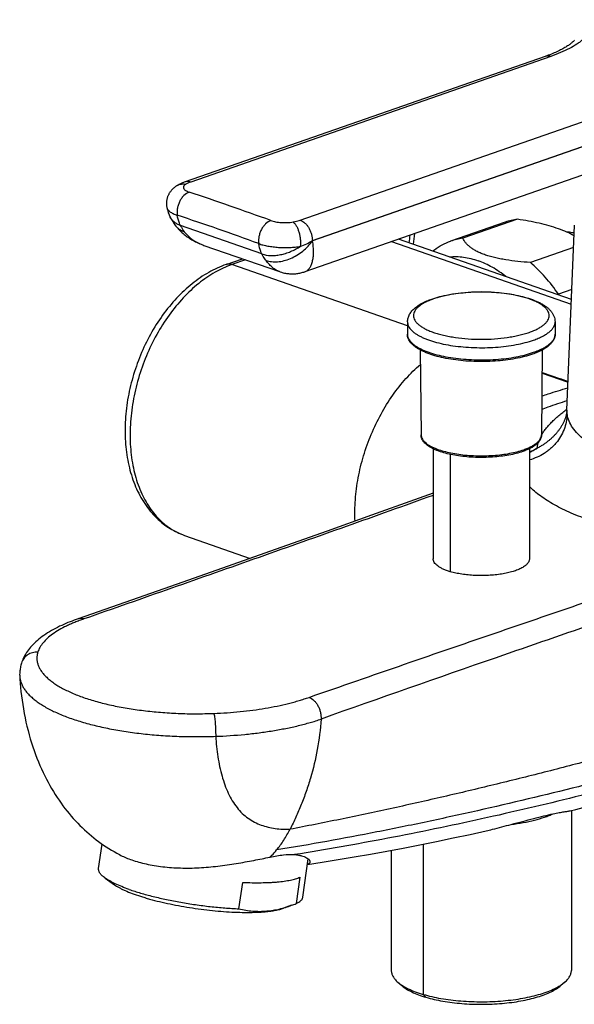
# Model space of a CAD drawing. Header units: millimetres. Extents: x 0 to 841, y 0 to 594.
# Tile 1 of 5: x 93 to 157, y 104 to 219. Entities that reach past the tile are written whole.
import ezdxf

# ---------------------------------------------------------------- set-up
doc = ezdxf.new("R2010")
doc.units = ezdxf.units.MM
doc.header["$LTSCALE"] = 46.255
doc.layers.get('0').update_dxf_attribs({"linetype": 'CONTINUOUS'})

msp = doc.modelspace()

# ---------------------------------------------------------------- linework, layer by layer
at = {"color": 7, "linetype": 'CONTINUOUS'}
for p, q in [((153.73, 214.65), (111.84, 200.04)), ((165.9, 203.58), (125.78, 189.59)), ((110.73, 199.5), (110.73, 199.5)), ((149.09, 195.36), (142.73, 193.15)), ((150.5, 195.7), (144.14, 193.48)), ((156.27, 173.48), (157.14, 195.02)), ((114.02, 192.66), (114.02, 192.66)), ((114.02, 192.66), (122.81, 189.6)), ((156.79, 186.36), (136.65, 193.38)), ((157.04, 192.41), (152.01, 190.66)), ((116.61, 190.44), (118.51, 191.1)), ((156.84, 187.52), (155.28, 186.98)), ((137.72, 183.75), (137.7, 182.34)), ((154.88, 183.75), (154.9, 182.34)), ((139.2, 180.48), (139.3, 170.6)), ((153.39, 180.48), (153.3, 170.6)), ((140.7, 168.99), (140.7, 156.17)), ((151.9, 168.99), (151.9, 156.17)), ((111.76, 158.91), (119.42, 156.23)), ((99.39, 149.2), (99.16, 149.12)), ((92.59, 142.51), (92.59, 142.51)), ((156.78, 126.89), (156.78, 108.28)), ((101.77, 120.12), (102.17, 122.98)), ((135.82, 122.26), (135.82, 108.28)), ((125.54, 116.8), (126.16, 121.26)), ((102.53, 119.01), (103.6, 118.25)), ((118.1, 115.44), (118.53, 118.52)), ((125.19, 119.12), (124.76, 116.05)), ((124.23, 115.85), (123.27, 115.51)), ((136.57, 106.92), (137.04, 106.52)), ((156.03, 106.92), (155.56, 106.52))]:
    msp.add_line(p, q, dxfattribs=at)
at = {"color": 9, "linetype": 'CONTINUOUS'}
for p, q in [((154.38, 214.64), (112.48, 200.03)), ((125.24, 195.59), (167.14, 210.19)), ((126.64, 193.23), (168.53, 207.83)), ((168.53, 207.78), (126.67, 193.18)), ((120.77, 191.66), (111.29, 194.97)), ((135.83, 193.1), (156.77, 185.8)), ((118.86, 190.98), (117.27, 190.42)), ((137.71, 183.3), (117.27, 190.42)), ((153.37, 177.88), (156.41, 176.83)), ((153.37, 177.79), (156.4, 176.72)), ((155.05, 177.2), (156.4, 176.72)), ((155.48, 177.15), (156.41, 176.83)), ((142.69, 168.33), (142.69, 154.68)), ((139.54, 122.97), (139.54, 105.49)), ((139.54, 105.49), (139.86, 105.15))]:
    msp.add_line(p, q, dxfattribs=at)
at = {"color": 7, "linetype": 'CONTINUOUS'}
for points in [[(157.15, 216.54), (157.11, 216.49), (157.06, 216.44), (157.01, 216.39), (156.95, 216.34), (156.89, 216.29), (156.83, 216.23), (156.76, 216.17), (156.68, 216.11), (156.6, 216.05), (156.52, 215.99), (156.43, 215.93), (156.33, 215.86), (156.23, 215.8), (156.13, 215.73), (156.02, 215.67), (155.9, 215.6), (155.78, 215.53), (155.65, 215.46), (155.52, 215.4), (155.38, 215.33), (155.24, 215.26), (155.09, 215.19), (154.94, 215.12), (154.78, 215.05), (154.62, 214.98), (154.45, 214.91), (154.27, 214.85), (154.09, 214.78), (153.91, 214.71), (153.73, 214.65)], [(110.73, 199.5), (110.68, 199.46), (110.61, 199.41), (110.54, 199.35), (110.48, 199.3), (110.42, 199.25), (110.37, 199.19), (110.31, 199.14), (110.26, 199.08), (110.21, 199.02), (110.16, 198.96), (110.12, 198.9), (110.07, 198.84), (110.03, 198.78), (109.99, 198.72), (109.95, 198.66), (109.92, 198.59), (109.89, 198.53), (109.86, 198.46), (109.83, 198.39), (109.8, 198.33), (109.78, 198.26), (109.75, 198.19), (109.73, 198.12), (109.72, 198.05), (109.7, 197.98), (109.69, 197.91), (109.68, 197.84), (109.67, 197.77), (109.66, 197.7), (109.66, 197.63), (109.65, 197.55), (109.65, 197.48), (109.66, 197.41), (109.66, 197.34), (109.67, 197.27), (109.68, 197.2), (109.69, 197.13), (109.7, 197.08)], [(111.84, 200.04), (111.74, 200.01), (111.64, 199.97), (111.54, 199.93), (111.45, 199.89), (111.36, 199.85), (111.28, 199.81), (111.2, 199.78), (111.12, 199.74), (111.05, 199.7), (110.98, 199.66), (110.91, 199.61), (110.84, 199.57), (110.78, 199.53), (110.73, 199.5)], [(110.73, 194.94), (110.8, 194.85), (110.89, 194.74), (110.98, 194.64), (111.07, 194.53), (111.17, 194.43), (111.27, 194.33), (111.37, 194.23), (111.48, 194.13), (111.59, 194.03), (111.71, 193.93), (111.83, 193.84), (111.95, 193.74), (112.08, 193.65), (112.21, 193.56), (112.34, 193.47), (112.48, 193.39), (112.62, 193.3), (112.76, 193.22), (112.91, 193.14), (113.06, 193.06), (113.22, 192.99), (113.38, 192.92), (113.54, 192.85), (113.71, 192.78), (113.88, 192.71), (114.02, 192.66)], [(122.81, 189.6), (122.91, 189.57), (123.03, 189.53), (123.14, 189.5), (123.26, 189.47), (123.38, 189.44), (123.5, 189.42), (123.62, 189.4), (123.74, 189.38), (123.87, 189.37), (123.99, 189.36), (124.11, 189.35), (124.23, 189.34), (124.35, 189.34), (124.47, 189.35), (124.59, 189.35), (124.72, 189.36), (124.84, 189.37), (124.96, 189.39), (125.07, 189.41), (125.19, 189.43), (125.31, 189.46), (125.43, 189.48), (125.54, 189.52), (125.66, 189.55), (125.78, 189.59)], [(156.27, 173.48), (156.27, 173.45), (156.26, 173.4), (156.26, 173.36), (156.26, 173.32), (156.25, 173.28), (156.25, 173.23), (156.24, 173.19), (156.23, 173.15), (156.22, 173.1), (156.22, 173.06), (156.21, 173.01), (156.19, 172.96), (156.18, 172.91), (156.17, 172.85), (156.15, 172.79), (156.13, 172.74), (156.12, 172.68), (156.1, 172.62), (156.08, 172.56), (156.05, 172.5), (156.03, 172.44), (156.01, 172.38), (155.98, 172.31), (155.96, 172.25), (155.93, 172.19), (155.9, 172.12), (155.86, 172.04), (155.82, 171.97), (155.78, 171.89), (155.74, 171.81), (155.7, 171.73), (155.65, 171.65), (155.6, 171.57), (155.55, 171.49), (155.5, 171.42), (155.46, 171.35), (155.41, 171.28), (155.36, 171.21), (155.32, 171.15), (155.27, 171.09), (155.22, 171.02), (155.17, 170.96), (155.12, 170.9), (155.07, 170.84), (155.02, 170.78), (154.97, 170.72), (154.92, 170.66), (154.86, 170.6), (154.81, 170.55), (154.76, 170.5), (154.71, 170.45), (154.66, 170.4), (154.61, 170.35), (154.56, 170.3), (154.51, 170.25), (154.46, 170.2), (154.41, 170.16), (154.36, 170.11), (154.3, 170.06), (154.24, 170.01), (154.18, 169.96), (154.12, 169.91), (154.05, 169.85), (153.98, 169.8), (153.91, 169.74), (153.84, 169.69), (153.76, 169.64), (153.69, 169.58), (153.61, 169.53), (153.53, 169.47), (153.44, 169.42), (153.36, 169.36), (153.27, 169.31), (153.18, 169.25), (153.08, 169.2), (152.99, 169.14), (152.88, 169.09), (152.79, 169.04)], [(152.79, 169.04), (152.48, 168.88), (151.91, 168.6), (151.9, 168.59)], [(140.7, 163.81), (138.53, 163.03), (133.54, 161.25), (128.35, 159.4), (122.97, 157.49), (117.37, 155.51), (111.58, 153.47), (105.58, 151.36), (99.39, 149.2)], [(99.16, 149.12), (98.93, 149.03), (98.69, 148.94), (98.45, 148.85), (98.2, 148.75), (97.96, 148.65), (97.71, 148.54), (97.47, 148.43), (97.23, 148.32), (96.99, 148.2), (96.75, 148.08), (96.51, 147.95), (96.28, 147.82), (96.05, 147.69), (95.83, 147.55), (95.62, 147.41), (95.41, 147.27), (95.2, 147.13), (95.01, 146.98), (94.82, 146.83), (94.64, 146.68), (94.47, 146.53), (94.3, 146.37), (94.15, 146.22), (94, 146.06), (93.86, 145.91), (93.73, 145.75), (93.61, 145.6), (93.49, 145.44), (93.38, 145.28), (93.28, 145.13), (93.19, 144.97), (93.11, 144.81), (93.03, 144.66), (92.96, 144.5), (92.9, 144.35), (92.84, 144.2), (92.79, 144.05)], [(92.79, 144.05), (92.75, 143.93), (92.72, 143.8), (92.68, 143.66), (92.66, 143.53), (92.63, 143.39), (92.62, 143.26), (92.6, 143.13), (92.59, 142.99), (92.59, 142.86), (92.58, 142.73), (92.59, 142.59), (92.59, 142.51)], [(92.59, 142.51), (92.61, 142.17), (92.64, 141.69), (92.68, 141.21), (92.73, 140.72), (92.79, 140.22), (92.86, 139.71), (92.93, 139.21), (93.01, 138.7), (93.11, 138.19), (93.21, 137.69), (93.31, 137.18), (93.43, 136.69), (93.55, 136.19), (93.68, 135.71), (93.82, 135.23), (93.96, 134.77), (94.11, 134.31), (94.27, 133.85), (94.43, 133.41), (94.59, 132.97), (94.76, 132.55), (94.94, 132.13), (95.12, 131.72), (95.31, 131.32), (95.49, 130.93), (95.69, 130.54), (95.89, 130.17), (96.09, 129.8), (96.3, 129.44), (96.51, 129.09), (96.72, 128.74), (96.94, 128.4), (97.16, 128.07), (97.39, 127.75), (97.62, 127.43), (97.85, 127.12), (98.09, 126.81), (98.33, 126.52), (98.58, 126.23), (98.82, 125.95), (99.08, 125.67), (99.33, 125.4), (99.59, 125.14), (99.85, 124.89), (100.11, 124.64), (100.38, 124.39), (100.65, 124.16), (100.93, 123.92), (101.2, 123.7), (101.49, 123.48), (101.77, 123.27), (102.06, 123.06), (102.35, 122.85), (102.65, 122.66), (102.95, 122.47), (103.25, 122.28), (103.56, 122.1), (103.88, 121.92), (104.2, 121.75), (104.37, 121.66)], [(156.63, 126.86), (157.29, 127.02), (159.45, 127.58), (161.64, 128.16), (163.85, 128.76)], [(126.07, 120.61), (127.78, 120.88), (129.64, 121.17), (131.51, 121.49), (133.39, 121.81), (135.29, 122.16), (137.2, 122.52), (139.13, 122.89), (141.07, 123.28), (143.02, 123.69), (144.99, 124.11), (146.86, 124.52)]]:
    msp.add_lwpolyline(points, dxfattribs=at)
at = {"color": 9, "linetype": 'CONTINUOUS'}
for centre, radius, start, end in [((-66.64, -329.77), 558.1, 70.2665, 71.2993), ((17.63, -86.71), 297.86, 69.8177, 71.748), ((167.86, 189.06), 29.74, 170.3588, 172.7917), ((128.63, 194.68), 2.47, 216.0558, 217.2498), ((138.75, 182.33), 1.04, 179.4666, 180.8034), ((140.15, 170.61), 0.852, 180.5339, 182.7077), ((157.52, 168.16), 4.86, 149.9855, 150.2319), ((1455.29, -3618.38), 3983.65, 108.78848, 109.15709), ((1343.68, -3298.71), 3645.06, 109.14882, 109.48804), ((116.09, 127.13), 7.98, 314.6263, 314.9426)]:
    msp.add_arc(centre, radius, start, end, dxfattribs=at)
at = {"color": 7, "linetype": 'CONTINUOUS'}
for centre, radius, start, end in [((113.91, 197.92), 4.3, 191.347, 207.6884), ((116.31, 199.17), 7, 207.661, 217.173), ((151.43, 188.66), 7.1, 97.4986, 109.1914), ((169.67, 189.32), 32, 171.8689, 173.4827), ((145.06, 186.44), 7.1, 97.4986, 109.1914), ((168.78, 164.37), 39.4, 135.16, 135.5063), ((172.01, 184.82), 16.87, 172.6436, 172.9288), ((118.72, 131.33), 16.43, 289.5813, 291.5698)]:
    msp.add_arc(centre, radius, start, end, dxfattribs=at)
at = {"color": 9, "linetype": 'CONTINUOUS'}
for points, knots in [([(159.34, 218.92), (159.35, 218.82), (159.35, 218.63), (159.31, 218.33), (159.22, 218.04), (159.09, 217.75), (158.92, 217.46), (158.7, 217.17), (158.44, 216.89), (158.14, 216.61), (157.8, 216.34), (157.28, 215.97), (156.53, 215.54), (155.5, 215.06), (154.77, 214.78), (154.38, 214.64)], [0, 0, 0, 0, 0.041741, 0.083976, 0.127501, 0.173031, 0.221172, 0.272417, 0.327144, 0.385635, 0.448085, 0.514617, 0.660093, 0.82209, 1, 1, 1, 1]), ([(154.38, 214.64), (154.32, 214.66), (154.21, 214.69), (154.05, 214.7), (153.89, 214.69), (153.78, 214.66), (153.73, 214.65)], [0, 0, 0, 0, 0.263205, 0.515484, 0.759832, 1, 1, 1, 1]), ([(111.87, 199.74), (111.77, 199.76), (111.56, 199.77), (111.26, 199.74), (110.98, 199.65), (110.81, 199.55), (110.73, 199.5)], [0, 0, 0, 0, 0.258519, 0.510118, 0.756474, 1, 1, 1, 1]), ([(111.87, 199.74), (111.82, 199.71), (111.76, 199.66), (111.69, 199.58), (111.66, 199.52), (111.64, 199.46), (111.64, 199.39), (111.65, 199.33), (111.67, 199.27), (111.71, 199.21), (111.77, 199.13), (111.9, 199.04), (112.08, 198.94), (112.22, 198.88), (112.3, 198.86)], [0, 0, 0, 0, 0.128451, 0.183808, 0.234281, 0.281229, 0.326402, 0.371801, 0.419384, 0.47082, 0.52735, 0.658481, 0.81613, 1, 1, 1, 1]), ([(112.48, 200.03), (112.42, 200.05), (112.31, 200.08), (112.15, 200.1), (111.99, 200.09), (111.89, 200.06), (111.84, 200.04)], [0, 0, 0, 0, 0.263206, 0.515484, 0.759832, 1, 1, 1, 1]), ([(112.48, 200.03), (112.36, 199.99), (112.2, 199.93), (112, 199.83), (111.91, 199.77), (111.87, 199.74)], [0, 0, 0, 0, 0.540891, 0.781591, 1, 1, 1, 1]), ([(112.3, 198.86), (112.08, 198.78), (111.82, 198.6), (111.56, 198.33), (111.39, 198.11), (111.21, 197.81), (111.04, 197.41), (110.93, 196.99), (110.89, 196.57), (110.9, 196.29), (110.92, 196.16)], [0, 0, 0, 0, 0.220137, 0.281425, 0.344687, 0.475706, 0.61021, 0.744694, 0.875654, 1, 1, 1, 1]), ([(109.7, 197.08), (109.71, 197.03), (109.74, 196.94), (109.82, 196.81), (109.93, 196.69), (110.07, 196.57), (110.24, 196.46), (110.52, 196.31), (110.76, 196.22), (110.92, 196.16)], [0, 0, 0, 0, 0.085074, 0.177872, 0.281415, 0.397605, 0.527454, 0.671318, 1, 1, 1, 1]), ([(111.29, 194.97), (111.25, 195.05), (111.07, 195.43), (110.97, 195.84), (110.92, 196.16)], [0, 0, 0, 0, 0.237123, 1, 1, 1, 1]), ([(111.29, 194.97), (111.16, 195.01), (110.91, 195.12), (110.58, 195.34), (110.3, 195.61), (110.16, 195.81), (110.11, 195.92)], [0, 0, 0, 0, 0.268418, 0.521787, 0.763914, 1, 1, 1, 1]), ([(111.77, 194.21), (111.67, 194.24), (111.46, 194.33), (111.18, 194.5), (110.93, 194.7), (110.79, 194.86), (110.73, 194.94)], [0, 0, 0, 0, 0.259859, 0.511495, 0.757274, 1, 1, 1, 1]), ([(111.29, 194.97), (111.33, 194.9), (111.47, 194.63), (111.64, 194.38), (111.77, 194.21)], [0, 0, 0, 0, 0.255613, 1, 1, 1, 1]), ([(121.8, 195.55), (121.58, 195.47), (121.32, 195.29), (121.06, 195.02), (120.89, 194.8), (120.7, 194.5), (120.53, 194.1), (120.42, 193.68), (120.37, 193.26), (120.38, 192.99), (120.4, 192.86)], [0, 0, 0, 0, 0.220337, 0.281768, 0.34518, 0.476474, 0.611134, 0.745576, 0.876239, 1, 1, 1, 1]), ([(121.8, 195.55), (121.89, 195.52), (122.08, 195.46), (122.37, 195.39), (122.69, 195.34), (123.15, 195.3), (123.61, 195.3), (124.07, 195.33), (124.29, 195.36), (124.4, 195.38)], [0, 0, 0, 0, 0.106306, 0.222854, 0.347483, 0.477711, 0.744058, 0.874704, 1, 1, 1, 1]), ([(124.4, 195.38), (124.47, 195.39), (124.76, 195.44), (125.04, 195.52), (125.24, 195.59)], [0, 0, 0, 0, 0.268311, 1, 1, 1, 1]), ([(124.4, 195.38), (124.43, 195.35), (124.5, 195.29), (124.59, 195.19), (124.68, 195.07), (124.81, 194.87), (124.94, 194.59), (125.08, 194.21), (125.18, 193.79), (125.24, 193.37), (125.27, 192.95), (125.26, 192.67), (125.24, 192.54)], [0, 0, 0, 0, 0.041246, 0.087034, 0.137381, 0.192111, 0.31325, 0.446734, 0.587661, 0.730552, 0.869782, 1, 1, 1, 1]), ([(125.24, 195.59), (125.44, 195.52), (125.72, 195.33), (126.03, 194.99), (126.24, 194.69), (126.41, 194.34), (126.54, 193.98), (126.62, 193.6), (126.64, 193.35), (126.64, 193.23)], [0, 0, 0, 0, 0.218712, 0.341125, 0.470042, 0.603144, 0.737714, 0.870907, 1, 1, 1, 1]), ([(111.77, 194.21), (112.04, 193.85), (112.73, 193.22), (113.57, 192.82), (114.02, 192.66)], [0, 0, 0, 0, 0.48453, 1, 1, 1, 1]), ([(120.77, 191.66), (120.72, 191.75), (120.55, 192.13), (120.44, 192.54), (120.4, 192.86)], [0, 0, 0, 0, 0.237123, 1, 1, 1, 1]), ([(120.4, 192.86), (120.56, 192.8), (120.91, 192.69), (121.46, 192.57), (122.07, 192.48), (122.7, 192.42), (123.34, 192.39), (123.99, 192.41), (124.63, 192.45), (125.04, 192.51), (125.24, 192.54)], [0, 0, 0, 0, 0.106303, 0.222877, 0.347535, 0.47778, 0.610924, 0.744182, 0.874771, 1, 1, 1, 1]), ([(120.77, 191.66), (121.09, 191.55), (121.62, 191.46), (122.35, 191.48), (122.94, 191.57), (123.53, 191.72), (124.32, 192), (124.89, 192.31), (125.24, 192.54)], [0, 0, 0, 0, 0.217745, 0.337578, 0.463546, 0.594403, 0.728628, 1, 1, 1, 1]), ([(121.25, 190.9), (121.45, 190.83), (121.9, 190.74), (122.61, 190.73), (123.36, 190.86), (124.11, 191.12), (124.85, 191.49), (125.54, 191.97), (126.15, 192.53), (126.51, 192.96), (126.67, 193.18)], [0, 0, 0, 0, 0.104853, 0.217902, 0.338983, 0.466847, 0.599471, 0.734346, 0.868748, 1, 1, 1, 1]), ([(125.24, 192.54), (125.5, 192.63), (125.98, 192.82), (126.43, 193.08), (126.64, 193.23)], [0, 0, 0, 0, 0.515915, 1, 1, 1, 1]), ([(125.78, 189.59), (125.83, 189.61), (125.93, 189.65), (126.07, 189.74), (126.19, 189.86), (126.31, 189.99), (126.41, 190.16), (126.5, 190.34), (126.58, 190.54), (126.65, 190.77), (126.7, 191.01), (126.74, 191.27), (126.77, 191.56), (126.78, 191.85), (126.77, 192.17), (126.75, 192.61), (126.7, 192.95), (126.67, 193.18)], [0, 0, 0, 0, 0.040828, 0.082045, 0.124725, 0.169682, 0.2176, 0.268959, 0.324081, 0.383228, 0.44647, 0.513879, 0.585369, 0.660944, 0.740425, 0.82355, 1, 1, 1, 1]), ([(121.25, 190.9), (121.2, 190.96), (121.03, 191.2), (120.87, 191.46), (120.77, 191.66)], [0, 0, 0, 0, 0.244723, 1, 1, 1, 1]), ([(117.27, 190.42), (116.59, 190.19), (115.59, 189.72), (114.33, 188.92), (113.06, 187.97), (111.54, 186.55), (109.91, 184.54), (108.47, 182.27), (107.28, 179.8), (106.35, 177.18), (105.73, 174.51), (105.41, 171.83), (105.42, 169.24), (105.75, 166.79), (106.29, 164.89), (106.89, 163.51), (107.4, 162.58), (107.98, 161.72), (108.62, 160.96), (109.33, 160.29), (110.09, 159.71), (110.9, 159.25), (111.47, 159.01), (111.76, 158.91)], [0, 0, 0, 0, 0.055882, 0.085349, 0.11582, 0.179598, 0.246771, 0.316573, 0.388046, 0.46012, 0.531687, 0.60167, 0.669099, 0.733188, 0.793418, 0.822048, 0.849691, 0.8764, 0.902258, 0.927385, 0.95193, 0.976069, 1, 1, 1, 1]), ([(117.27, 190.42), (117.22, 190.44), (117.11, 190.47), (116.94, 190.49), (116.77, 190.48), (116.66, 190.45), (116.61, 190.44)], [0, 0, 0, 0, 0.263738, 0.516127, 0.760248, 1, 1, 1, 1]), ([(122.81, 189.6), (122.68, 189.65), (122.4, 189.78), (122.01, 190.06), (121.62, 190.44), (121.37, 190.74), (121.25, 190.9)], [0, 0, 0, 0, 0.209093, 0.44193, 0.704116, 1, 1, 1, 1]), ([(151.88, 182.53), (152.05, 182.59), (152.39, 182.72), (152.85, 182.94), (153.25, 183.17), (153.58, 183.41), (153.85, 183.66), (154.04, 183.93), (154.16, 184.2), (154.2, 184.48), (154.16, 184.76), (154.04, 185.03), (153.85, 185.29), (153.58, 185.55), (153.25, 185.79), (152.85, 186.02), (152.39, 186.23), (151.87, 186.43), (151.29, 186.61), (150.67, 186.77), (150.01, 186.91), (149.06, 187.07), (147.82, 187.19), (146.3, 187.25), (144.78, 187.19), (143.54, 187.07), (142.59, 186.91), (141.93, 186.77), (141.31, 186.61), (140.91, 186.49), (140.72, 186.42)], [0, 0, 0, 0, 0.031483, 0.060283, 0.086306, 0.109546, 0.130125, 0.148344, 0.16474, 0.180124, 0.195509, 0.211905, 0.230124, 0.250703, 0.273943, 0.299965, 0.328766, 0.360249, 0.394249, 0.43055, 0.468891, 0.508979, 0.593088, 0.680124, 0.767161, 0.85127, 0.891358, 0.929699, 0.966, 1, 1, 1, 1]), ([(140.72, 186.42), (140.55, 186.36), (140.21, 186.23), (139.75, 186.02), (139.35, 185.79), (139.02, 185.55), (138.75, 185.29), (138.56, 185.03), (138.44, 184.76), (138.4, 184.48), (138.44, 184.2), (138.56, 183.93), (138.75, 183.66), (139.02, 183.41), (139.35, 183.17), (139.75, 182.94), (140.21, 182.72), (140.73, 182.52), (141.31, 182.34), (141.93, 182.18), (142.59, 182.05), (143.54, 181.89), (144.78, 181.76), (146.3, 181.71), (147.82, 181.76), (149.06, 181.89), (150.01, 182.05), (150.67, 182.18), (151.29, 182.34), (151.69, 182.47), (151.88, 182.53)], [0, 0, 0, 0, 0.031483, 0.060283, 0.086306, 0.109546, 0.130125, 0.148344, 0.16474, 0.180124, 0.195509, 0.211905, 0.230124, 0.250703, 0.273943, 0.299965, 0.328766, 0.360249, 0.394249, 0.43055, 0.468891, 0.508979, 0.593088, 0.680124, 0.767161, 0.85127, 0.891358, 0.929699, 0.966, 1, 1, 1, 1]), ([(137.72, 183.75), (137.71, 183.68), (137.73, 183.53), (137.8, 183.3), (137.92, 183.08), (138.08, 182.87), (138.29, 182.66), (138.53, 182.46), (138.83, 182.26), (139.16, 182.08), (139.53, 181.9), (140.09, 181.67), (140.87, 181.41), (141.9, 181.16), (143.02, 180.96), (144.21, 180.83), (145.45, 180.75), (146.71, 180.74), (147.96, 180.79), (149.17, 180.91), (150.32, 181.09), (151.38, 181.32), (152.05, 181.52), (152.37, 181.63)], [0, 0, 0, 0, 0.014021, 0.028553, 0.044068, 0.060938, 0.079425, 0.099701, 0.121861, 0.145941, 0.171934, 0.199795, 0.260795, 0.328125, 0.400681, 0.477176, 0.556193, 0.636237, 0.715783, 0.793321, 0.867402, 0.936687, 1, 1, 1, 1]), ([(152.37, 181.63), (152.56, 181.69), (152.92, 181.83), (153.43, 182.07), (153.86, 182.32), (154.23, 182.58), (154.52, 182.86), (154.73, 183.15), (154.84, 183.4), (154.88, 183.6), (154.88, 183.7), (154.88, 183.75)], [0, 0, 0, 0, 0.174952, 0.334932, 0.479404, 0.608351, 0.72247, 0.823461, 0.914375, 0.957531, 1, 1, 1, 1]), ([(137.7, 182.31), (137.7, 182.24), (137.72, 182.09), (137.8, 181.86), (137.92, 181.65), (138.08, 181.43), (138.29, 181.23), (138.55, 181.02), (138.84, 180.83), (139.18, 180.64), (139.55, 180.47), (140.11, 180.24), (140.89, 179.98), (141.92, 179.73), (143.05, 179.54), (144.24, 179.41), (145.48, 179.33), (146.73, 179.32), (147.98, 179.38), (149.19, 179.49), (150.33, 179.67), (151.4, 179.9), (152.06, 180.1), (152.38, 180.21)], [0, 0, 0, 0, 0.014024, 0.028611, 0.044219, 0.061205, 0.07982, 0.100226, 0.122511, 0.146707, 0.172803, 0.200753, 0.261882, 0.329273, 0.401825, 0.478257, 0.557163, 0.637059, 0.716433, 0.79379, 0.867694, 0.936819, 1, 1, 1, 1]), ([(152.38, 180.21), (152.57, 180.27), (152.93, 180.41), (153.44, 180.65), (153.88, 180.9), (154.24, 181.17), (154.53, 181.44), (154.74, 181.73), (154.85, 181.99), (154.89, 182.19), (154.9, 182.29), (154.9, 182.34)], [0, 0, 0, 0, 0.174952, 0.334932, 0.479404, 0.608351, 0.72247, 0.823461, 0.914375, 0.957531, 1, 1, 1, 1]), ([(131.61, 160.56), (131.57, 161.39), (131.6, 163.09), (131.94, 165.64), (132.56, 168.19), (133.45, 170.67), (134.58, 173.03), (135.93, 175.21), (137.47, 177.16), (138.62, 178.29), (139.22, 178.8)], [0, 0, 0, 0, 0.122314, 0.248791, 0.377818, 0.507626, 0.636405, 0.762402, 0.884033, 1, 1, 1, 1]), ([(153.34, 175.11), (153.59, 175.2), (154.59, 175.55), (155.61, 175.86), (156.37, 176.06)], [0, 0, 0, 0, 0.250812, 1, 1, 1, 1]), ([(153.33, 173.58), (153.58, 173.67), (154.56, 174.04), (155.56, 174.37), (156.31, 174.6)], [0, 0, 0, 0, 0.250599, 1, 1, 1, 1]), ([(153.31, 170.59), (153.38, 170.71), (153.53, 170.96), (153.8, 171.32), (154.12, 171.7), (154.48, 172.08), (154.88, 172.47), (155.32, 172.85), (155.78, 173.23), (156.11, 173.48), (156.27, 173.6)], [0, 0, 0, 0, 0.097158, 0.204174, 0.320294, 0.444562, 0.575856, 0.712916, 0.854466, 1, 1, 1, 1]), ([(156.3, 172.97), (156.29, 173.01), (156.28, 173.1), (156.27, 173.27), (156.27, 173.39), (156.27, 173.48)], [0, 0, 0, 0, 0.253656, 0.496484, 1, 1, 1, 1]), ([(156.3, 172.97), (156.29, 172.67), (156.21, 172.08), (155.95, 171.22), (155.55, 170.4), (155.11, 169.78), (154.7, 169.32), (154.37, 169), (154, 168.71), (153.49, 168.35), (152.8, 167.98), (152.2, 167.77), (151.9, 167.68)], [0, 0, 0, 0, 0.121156, 0.243175, 0.366297, 0.490666, 0.55339, 0.616441, 0.679805, 0.743455, 0.871382, 1, 1, 1, 1]), ([(163.27, 167.5), (162.77, 167.67), (161.82, 168.03), (160.5, 168.64), (159.33, 169.28), (158.34, 169.96), (157.54, 170.68), (156.92, 171.41), (156.49, 172.17), (156.34, 172.71), (156.3, 172.97)], [0, 0, 0, 0, 0.171443, 0.329296, 0.473068, 0.602655, 0.718483, 0.821702, 0.914433, 1, 1, 1, 1]), ([(139.3, 170.56), (139.3, 170.5), (139.32, 170.38), (139.39, 170.2), (139.49, 170.03), (139.63, 169.85), (139.8, 169.69), (140.01, 169.52), (140.26, 169.37), (140.53, 169.22), (140.84, 169.07), (141.3, 168.89), (141.94, 168.69), (142.77, 168.49), (143.69, 168.33), (144.66, 168.22), (145.66, 168.17), (146.68, 168.16), (147.69, 168.2), (148.67, 168.3), (149.59, 168.44), (150.45, 168.63), (151, 168.79), (151.25, 168.88)], [0, 0, 0, 0, 0.01404, 0.028713, 0.044458, 0.061613, 0.080412, 0.101003, 0.123466, 0.147826, 0.174067, 0.202142, 0.26345, 0.330923, 0.403466, 0.479806, 0.558551, 0.638234, 0.717363, 0.794461, 0.868112, 0.937007, 1, 1, 1, 1]), ([(151.25, 168.88), (151.41, 168.93), (151.7, 169.05), (152.11, 169.24), (152.46, 169.44), (152.76, 169.65), (152.99, 169.88), (153.17, 170.11), (153.28, 170.35), (153.3, 170.52), (153.3, 170.6)], [0, 0, 0, 0, 0.174578, 0.334349, 0.478783, 0.60785, 0.72221, 0.82349, 0.914613, 1, 1, 1, 1]), ([(152.89, 169.09), (152.89, 169.09), (152.88, 169.09), (152.88, 169.1), (152.87, 169.1), (152.86, 169.11), (152.86, 169.11), (152.85, 169.12), (152.85, 169.13), (152.84, 169.15), (152.84, 169.17), (152.84, 169.2), (152.83, 169.23), (152.84, 169.27), (152.84, 169.32), (152.85, 169.36), (152.85, 169.39), (152.86, 169.42), (152.87, 169.47), (152.88, 169.53), (152.89, 169.58), (152.9, 169.62), (152.91, 169.67), (152.92, 169.7), (152.93, 169.72)], [0, 0, 0, 0, 0.013439, 0.02707, 0.0398, 0.052161, 0.065651, 0.080231, 0.096068, 0.113491, 0.152912, 0.199486, 0.251561, 0.31118, 0.377988, 0.449861, 0.487734, 0.527434, 0.61185, 0.700365, 0.792863, 0.841517, 0.892627, 1, 1, 1, 1]), ([(151.9, 168.55), (152.04, 168.64), (152.34, 168.8), (152.64, 168.96), (152.79, 169.04)], [0, 0, 0, 0, 0.499888, 1, 1, 1, 1]), ([(159.03, 160.61), (158.64, 160.75), (157.88, 161.03), (156.79, 161.48), (155.77, 161.95), (154.83, 162.44), (153.97, 162.95), (153.19, 163.47), (152.5, 164.01), (152.09, 164.4), (151.9, 164.59)], [0, 0, 0, 0, 0.150902, 0.294664, 0.431062, 0.559936, 0.681202, 0.794868, 0.90105, 1, 1, 1, 1]), ([(140.7, 163.56), (137.33, 162.35), (130.58, 159.94), (120.43, 156.34), (110.25, 152.75), (103.45, 150.37), (100.05, 149.18)], [0, 0, 0, 0, 0.24904, 0.498729, 0.749059, 1, 1, 1, 1]), ([(126.25, 140.05), (129.95, 141.34), (137.35, 143.91), (148.49, 147.74), (159.66, 151.57), (167.12, 154.1), (170.86, 155.37)], [0, 0, 0, 0, 0.249002, 0.498656, 0.748989, 1, 1, 1, 1]), ([(100.05, 149.18), (99.87, 149.12), (99.51, 148.99), (98.99, 148.79), (98.49, 148.58), (97.88, 148.29), (97.18, 147.92), (96.43, 147.44), (95.81, 146.94), (95.3, 146.42), (94.93, 145.89), (94.76, 145.51), (94.7, 145.32)], [0, 0, 0, 0, 0.085043, 0.1676, 0.246948, 0.323064, 0.465679, 0.595494, 0.712735, 0.818166, 0.913207, 1, 1, 1, 1]), ([(100.05, 149.18), (99.99, 149.2), (99.88, 149.23), (99.71, 149.25), (99.55, 149.24), (99.44, 149.21), (99.39, 149.2)], [0, 0, 0, 0, 0.263603, 0.515961, 0.760136, 1, 1, 1, 1]), ([(94.7, 145.32), (94.59, 145.33), (94.38, 145.32), (94.07, 145.26), (93.77, 145.15), (93.5, 145), (93.26, 144.81), (93.06, 144.59), (92.9, 144.33), (92.82, 144.15), (92.79, 144.05)], [0, 0, 0, 0, 0.129243, 0.257398, 0.384234, 0.509648, 0.633684, 0.756529, 0.878497, 1, 1, 1, 1]), ([(94.7, 145.32), (94.66, 145.2), (94.6, 144.96), (94.57, 144.6), (94.61, 144.23), (94.7, 143.87), (94.85, 143.51), (95.05, 143.15), (95.32, 142.8), (95.64, 142.46), (96.01, 142.12), (96.44, 141.79), (96.91, 141.47), (97.44, 141.16), (98.02, 140.86), (98.88, 140.46), (100.06, 140.01), (101.6, 139.53), (103.29, 139.12), (105.1, 138.77), (107.01, 138.5), (108.99, 138.3), (111.03, 138.17), (113.09, 138.13), (114.48, 138.16), (115.17, 138.19)], [0, 0, 0, 0, 0.015723, 0.031113, 0.046516, 0.062273, 0.078701, 0.096071, 0.114605, 0.134469, 0.155781, 0.178621, 0.203038, 0.229055, 0.256674, 0.285876, 0.34887, 0.417629, 0.491582, 0.570033, 0.652189, 0.737192, 0.824132, 0.912058, 1, 1, 1, 1]), ([(92.59, 142.51), (92.6, 142.38), (92.63, 142.13), (92.73, 141.76), (92.9, 141.39), (93.11, 141.02), (93.38, 140.66), (93.7, 140.31), (94.08, 139.96), (94.5, 139.62), (94.98, 139.29), (95.7, 138.84), (96.72, 138.32), (98.08, 137.75), (99.61, 137.24), (101.28, 136.78), (103.07, 136.39), (104.98, 136.06), (106.97, 135.8), (109.03, 135.61), (111.13, 135.5), (113.26, 135.47), (114.68, 135.49), (115.39, 135.52)], [0, 0, 0, 0, 0.014849, 0.030093, 0.045987, 0.062749, 0.080558, 0.09955, 0.119827, 0.141459, 0.164491, 0.188948, 0.242139, 0.300932, 0.365024, 0.433986, 0.507289, 0.584314, 0.664378, 0.746758, 0.830688, 0.91537, 1, 1, 1, 1]), ([(115.17, 138.19), (115.68, 138.21), (116.71, 138.26), (118.23, 138.39), (119.72, 138.56), (121.15, 138.78), (122.53, 139.03), (123.64, 139.28), (124.49, 139.5), (125.09, 139.68), (125.68, 139.86), (126.06, 139.99), (126.25, 140.05)], [0, 0, 0, 0, 0.137634, 0.27327, 0.40608, 0.535232, 0.659927, 0.779421, 0.836988, 0.892941, 0.94718, 1, 1, 1, 1]), ([(126.25, 140.05), (126.46, 139.98), (126.76, 139.77), (127.08, 139.41), (127.29, 139.08), (127.47, 138.71), (127.59, 138.32), (127.65, 137.92), (127.66, 137.66), (127.65, 137.53)], [0, 0, 0, 0, 0.218461, 0.3417, 0.471676, 0.605653, 0.740483, 0.872915, 1, 1, 1, 1]), ([(115.17, 138.19), (115.17, 138.16), (115.19, 138.1), (115.22, 137.96), (115.26, 137.74), (115.3, 137.44), (115.33, 137.09), (115.36, 136.71), (115.38, 136.18), (115.39, 135.78), (115.39, 135.52)], [0, 0, 0, 0, 0.030929, 0.068521, 0.16233, 0.277894, 0.410621, 0.555158, 0.705645, 1, 1, 1, 1]), ([(115.39, 135.52), (116.52, 135.56), (118.21, 135.67), (120.42, 135.92), (121.76, 136.12), (122.8, 136.3), (123.55, 136.44), (124.29, 136.59), (125.01, 136.76), (125.59, 136.91), (126.05, 137.03), (126.38, 137.12), (126.7, 137.21), (127.03, 137.31), (127.34, 137.42), (127.55, 137.49), (127.65, 137.53)], [0, 0, 0, 0, 0.273421, 0.406295, 0.535487, 0.598448, 0.660187, 0.720608, 0.779616, 0.837092, 0.865202, 0.892865, 0.920096, 0.94698, 0.973603, 1, 1, 1, 1]), ([(127.65, 137.52), (127.57, 136.34), (127.28, 134.02), (126.61, 131.21), (125.93, 129.09), (125.36, 127.57), (124.74, 126.11), (124.28, 125.16), (124.04, 124.7)], [0, 0, 0, 0, 0.266395, 0.521002, 0.644286, 0.765091, 0.883607, 1, 1, 1, 1]), ([(115.39, 135.52), (115.43, 134.72), (115.55, 133.54), (115.84, 132), (116.11, 130.91), (116.44, 129.87), (116.84, 128.9), (117.3, 128.02), (117.85, 127.22), (118.46, 126.54), (119.15, 125.97), (119.89, 125.52), (120.67, 125.18), (121.48, 124.94), (122.6, 124.73), (123.47, 124.69), (124.04, 124.7)], [0, 0, 0, 0, 0.152933, 0.226683, 0.298299, 0.367564, 0.434252, 0.49815, 0.559177, 0.617521, 0.673686, 0.728402, 0.782394, 0.836233, 0.89031, 1, 1, 1, 1]), ([(170.7, 135.88), (168.77, 135.35), (164.91, 134.3), (159.1, 132.75), (153.26, 131.23), (147.4, 129.78), (141.54, 128.39), (135.7, 127.08), (129.87, 125.84), (125.98, 125.07), (124.04, 124.7)], [0, 0, 0, 0, 0.124761, 0.250237, 0.376121, 0.502008, 0.627506, 0.752345, 0.876447, 1, 1, 1, 1]), ([(169.19, 132.66), (167.27, 132.15), (163.41, 131.13), (155.65, 129.15), (147.85, 127.28), (140.01, 125.57), (132.23, 123.98), (126.38, 122.93), (122.48, 122.29)], [0, 0, 0, 0, 0.124546, 0.249986, 0.501977, 0.627596, 0.752482, 1, 1, 1, 1]), ([(168.01, 131.23), (164.43, 130.27), (159.03, 128.88), (151.8, 127.14), (146.34, 125.89), (140.88, 124.73), (135.43, 123.64), (130, 122.65), (126.37, 122.04), (124.57, 121.75)], [0, 0, 0, 0, 0.249982, 0.375829, 0.501759, 0.627375, 0.752355, 0.876541, 1, 1, 1, 1]), ([(122.48, 122.29), (122.63, 122.47), (122.92, 122.84), (123.32, 123.43), (123.69, 124.05), (123.93, 124.48), (124.04, 124.7)], [0, 0, 0, 0, 0.242959, 0.490664, 0.743056, 1, 1, 1, 1]), ([(121.73, 121.48), (121.79, 121.54), (122.06, 121.8), (122.3, 122.08), (122.48, 122.29)], [0, 0, 0, 0, 0.247223, 1, 1, 1, 1])]:
    msp.add_open_spline(points, degree=3, knots=knots, dxfattribs=at)
at = {"color": 7, "linetype": 'CONTINUOUS'}
for points, knots in [([(155.29, 194.58), (154.93, 194.71), (154.19, 194.94), (153.03, 195.24), (151.79, 195.49), (150.94, 195.63), (150.5, 195.7)], [0, 0, 0, 0, 0.228133, 0.473114, 0.731543, 1, 1, 1, 1]), ([(157.09, 193.77), (156.82, 193.93), (156.23, 194.22), (155.61, 194.47), (155.29, 194.58)], [0, 0, 0, 0, 0.474392, 1, 1, 1, 1]), ([(157.11, 194.1), (157.03, 194.11), (156.75, 194.16), (156.46, 194.19), (156.24, 194.2)], [0, 0, 0, 0, 0.253105, 1, 1, 1, 1]), ([(140.84, 192.15), (141.13, 192.36), (141.74, 192.74), (142.4, 193.03), (142.73, 193.15)], [0, 0, 0, 0, 0.503123, 1, 1, 1, 1]), ([(146.66, 191.58), (146.49, 191.64), (146.17, 191.76), (145.72, 191.98), (145.33, 192.21), (144.99, 192.45), (144.71, 192.7), (144.48, 192.95), (144.29, 193.21), (144.18, 193.39), (144.14, 193.48)], [0, 0, 0, 0, 0.167381, 0.320657, 0.460093, 0.586742, 0.7022, 0.808328, 0.907012, 1, 1, 1, 1]), ([(152.01, 190.66), (151.52, 190.69), (150.56, 190.77), (149.38, 190.93), (148.47, 191.09), (147.83, 191.23), (147.23, 191.39), (146.84, 191.51), (146.66, 191.58)], [0, 0, 0, 0, 0.26975, 0.531292, 0.656949, 0.777742, 0.892465, 1, 1, 1, 1]), ([(116.61, 190.44), (115.91, 190.19), (114.87, 189.71), (113.58, 188.9), (112.29, 187.94), (110.78, 186.52), (109.16, 184.54), (107.75, 182.31), (106.59, 179.89), (105.7, 177.33), (105.1, 174.71), (104.81, 172.09), (104.85, 169.53), (105.21, 167.09), (105.89, 164.84), (106.75, 163.14), (107.59, 161.94), (108.29, 161.13), (109.06, 160.41), (109.9, 159.79), (110.8, 159.28), (111.44, 159.02), (111.76, 158.91)], [0, 0, 0, 0, 0.05757, 0.087396, 0.117937, 0.181116, 0.246925, 0.314836, 0.384099, 0.45383, 0.523099, 0.59102, 0.656843, 0.720039, 0.780374, 0.83796, 0.865883, 0.893312, 0.920337, 0.94706, 0.97358, 1, 1, 1, 1]), ([(142.58, 191.32), (142.86, 191.34), (143.41, 191.37), (144.25, 191.3), (145.11, 191.13), (145.67, 190.96), (145.95, 190.86)], [0, 0, 0, 0, 0.240192, 0.485966, 0.738835, 1, 1, 1, 1]), ([(149.17, 189.02), (148.67, 189.42), (147.64, 190.13), (146.51, 190.66), (145.95, 190.86)], [0, 0, 0, 0, 0.516661, 1, 1, 1, 1]), ([(155.28, 186.98), (154.8, 187.67), (153.79, 188.98), (152.62, 190.14), (152.01, 190.66)], [0, 0, 0, 0, 0.512494, 1, 1, 1, 1]), ([(140.53, 186.41), (140.84, 186.52), (141.49, 186.71), (142.52, 186.93), (143.63, 187.1), (144.79, 187.21), (145.98, 187.26), (147.18, 187.24), (148.36, 187.17), (149.5, 187.03), (150.57, 186.83), (151.56, 186.58), (152.32, 186.33), (152.87, 186.09), (153.24, 185.91), (153.58, 185.71), (153.89, 185.49), (154.16, 185.26), (154.4, 185), (154.6, 184.72), (154.76, 184.42), (154.86, 184.09), (154.88, 183.86), (154.88, 183.75)], [0, 0, 0, 0, 0.061859, 0.128765, 0.199837, 0.273944, 0.349794, 0.426012, 0.501205, 0.574029, 0.643258, 0.707866, 0.767133, 0.794668, 0.820819, 0.845662, 0.869331, 0.892026, 0.914008, 0.935571, 0.956993, 0.978456, 1, 1, 1, 1]), ([(137.72, 183.75), (137.72, 183.83), (137.73, 183.98), (137.78, 184.21), (137.85, 184.43), (137.99, 184.71), (138.22, 185.03), (138.56, 185.38), (138.97, 185.68), (139.44, 185.95), (139.96, 186.2), (140.34, 186.34), (140.53, 186.41)], [0, 0, 0, 0, 0.056714, 0.113306, 0.169729, 0.226072, 0.339325, 0.455844, 0.578423, 0.709227, 0.849571, 1, 1, 1, 1]), ([(152.27, 180), (151.95, 179.89), (151.29, 179.69), (150.23, 179.46), (149.1, 179.29), (147.9, 179.17), (146.67, 179.12), (145.44, 179.14), (144.22, 179.21), (143.04, 179.35), (141.94, 179.54), (140.92, 179.79), (140.15, 180.05), (139.59, 180.29), (139.22, 180.47), (138.89, 180.66), (138.59, 180.86), (138.33, 181.08), (138.11, 181.3), (137.93, 181.54), (137.8, 181.8), (137.72, 182.06), (137.7, 182.25), (137.7, 182.34)], [0, 0, 0, 0, 0.062739, 0.131098, 0.204014, 0.280226, 0.358344, 0.436908, 0.514443, 0.58951, 0.660764, 0.727011, 0.787292, 0.814994, 0.841009, 0.865339, 0.888034, 0.909201, 0.929011, 0.947702, 0.965563, 0.982902, 1, 1, 1, 1]), ([(154.9, 182.34), (154.9, 182.27), (154.89, 182.15), (154.84, 181.91), (154.72, 181.61), (154.48, 181.29), (154.17, 180.98), (153.79, 180.7), (153.34, 180.44), (152.83, 180.2), (152.46, 180.06), (152.27, 180)], [0, 0, 0, 0, 0.048904, 0.098109, 0.198611, 0.304833, 0.419789, 0.545786, 0.684215, 0.835645, 1, 1, 1, 1]), ([(151.14, 168.67), (150.88, 168.58), (150.35, 168.42), (149.49, 168.24), (148.57, 168.1), (147.61, 168.01), (146.61, 167.97), (145.61, 167.97), (144.62, 168.04), (143.67, 168.15), (142.77, 168.3), (141.95, 168.51), (141.32, 168.71), (140.87, 168.9), (140.57, 169.05), (140.29, 169.21), (140.05, 169.37), (139.83, 169.55), (139.65, 169.74), (139.5, 169.93), (139.39, 170.14), (139.31, 170.37), (139.3, 170.52), (139.3, 170.6)], [0, 0, 0, 0, 0.062533, 0.130587, 0.203134, 0.278938, 0.356633, 0.434781, 0.511927, 0.586653, 0.657635, 0.723706, 0.783938, 0.811676, 0.837773, 0.862243, 0.885142, 0.906587, 0.926759, 0.945901, 0.964302, 0.982253, 1, 1, 1, 1]), ([(153.3, 170.6), (153.3, 170.49), (153.27, 170.29), (153.14, 169.99), (152.94, 169.72), (152.69, 169.47), (152.37, 169.25), (152.01, 169.03), (151.59, 168.84), (151.29, 168.73), (151.14, 168.67)], [0, 0, 0, 0, 0.10027, 0.202739, 0.310176, 0.425504, 0.551067, 0.688337, 0.837977, 1, 1, 1, 1]), ([(142.69, 154.68), (142.54, 154.73), (142.25, 154.82), (141.86, 154.98), (141.52, 155.15), (141.23, 155.34), (141, 155.53), (140.83, 155.74), (140.74, 155.92), (140.71, 156.07), (140.7, 156.14), (140.7, 156.17)], [0, 0, 0, 0, 0.177453, 0.33988, 0.486339, 0.61643, 0.730521, 0.830087, 0.918175, 0.959512, 1, 1, 1, 1]), ([(151.9, 156.17), (151.9, 156.13), (151.89, 156.03), (151.85, 155.89), (151.77, 155.75), (151.67, 155.62), (151.55, 155.49), (151.4, 155.36), (151.22, 155.24), (150.94, 155.07), (150.53, 154.88), (149.97, 154.69), (149.34, 154.53), (148.65, 154.39), (147.91, 154.3), (147.14, 154.24), (146.35, 154.21), (145.56, 154.23), (144.79, 154.29), (144.04, 154.38), (143.34, 154.51), (142.9, 154.62), (142.69, 154.68)], [0, 0, 0, 0, 0.014012, 0.028519, 0.04396, 0.060683, 0.07894, 0.098899, 0.120659, 0.144262, 0.19695, 0.256635, 0.322594, 0.393852, 0.469254, 0.547517, 0.627275, 0.707122, 0.785648, 0.861479, 0.933321, 1, 1, 1, 1]), ([(149.78, 125.27), (150.26, 125.32), (151.16, 125.46), (152.46, 125.74), (153.45, 126.03), (154.17, 126.3), (154.51, 126.44), (154.67, 126.51)], [0, 0, 0, 0, 0.281016, 0.544144, 0.784969, 0.895895, 1, 1, 1, 1]), ([(149.78, 125.27), (150.66, 125.5), (151.92, 125.84), (153.55, 126.25), (154.3, 126.43), (154.67, 126.51)], [0, 0, 0, 0, 0.535984, 0.778286, 1, 1, 1, 1]), ([(154.67, 126.51), (154.9, 126.56), (155.23, 126.62), (155.66, 126.69), (155.92, 126.73), (156.15, 126.77), (156.34, 126.8), (156.5, 126.83), (156.59, 126.85), (156.63, 126.86)], [0, 0, 0, 0, 0.358588, 0.510781, 0.644783, 0.760615, 0.858346, 0.938084, 1, 1, 1, 1]), ([(146.86, 124.52), (147.11, 124.58), (148.09, 124.81), (149.06, 125.07), (149.78, 125.27)], [0, 0, 0, 0, 0.25241, 1, 1, 1, 1]), ([(104.37, 121.66), (104.57, 121.56), (104.98, 121.37), (105.41, 121.21), (105.63, 121.13)], [0, 0, 0, 0, 0.482958, 1, 1, 1, 1]), ([(121.7, 121.45), (121.97, 121.51), (122.49, 121.62), (123.45, 121.76), (124.14, 121.78), (124.57, 121.75)], [0, 0, 0, 0, 0.290577, 0.555833, 1, 1, 1, 1]), ([(124.57, 121.75), (124.64, 121.75), (124.79, 121.74), (125.07, 121.7), (125.37, 121.63), (125.69, 121.53), (125.94, 121.41), (126.14, 121.28), (126.26, 121.17), (126.32, 121.07), (126.35, 121.01), (126.36, 120.94), (126.36, 120.9), (126.36, 120.88)], [0, 0, 0, 0, 0.108579, 0.209959, 0.391828, 0.547267, 0.678016, 0.785888, 0.872957, 0.90967, 0.942502, 0.972251, 1, 1, 1, 1]), ([(105.63, 121.13), (105.9, 121.04), (106.45, 120.86), (107.33, 120.65), (108.26, 120.47), (109.58, 120.29), (110.96, 120.19), (112.38, 120.18), (113.83, 120.23), (115.64, 120.39), (117.42, 120.65), (118.81, 120.89), (119.81, 121.08), (120.77, 121.27), (121.39, 121.39), (121.7, 121.45)], [0, 0, 0, 0, 0.052176, 0.107593, 0.165932, 0.226826, 0.354614, 0.42068, 0.487601, 0.622238, 0.755072, 0.819688, 0.882437, 0.942752, 1, 1, 1, 1]), ([(126.36, 120.88), (126.36, 120.86), (126.34, 120.8), (126.27, 120.73), (126.18, 120.67), (126.11, 120.64), (126.07, 120.62)], [0, 0, 0, 0, 0.206134, 0.428946, 0.688789, 1, 1, 1, 1]), ([(102.53, 119.01), (102.47, 119.06), (102.35, 119.15), (102.18, 119.29), (102.04, 119.44), (101.93, 119.58), (101.84, 119.72), (101.79, 119.85), (101.76, 119.99), (101.76, 120.07), (101.77, 120.12)], [0, 0, 0, 0, 0.172326, 0.328893, 0.470221, 0.597194, 0.711191, 0.814262, 0.909287, 1, 1, 1, 1]), ([(105.32, 117.7), (105.03, 117.8), (104.48, 118.01), (103.73, 118.33), (103.17, 118.61), (102.78, 118.84), (102.61, 118.95), (102.53, 119.01)], [0, 0, 0, 0, 0.299405, 0.567209, 0.80118, 0.905032, 1, 1, 1, 1]), ([(103.6, 118.25), (103.68, 118.19), (103.86, 118.08), (104.15, 117.91), (104.48, 117.74), (104.99, 117.5), (105.71, 117.21), (106.48, 116.95), (107.16, 116.74), (107.9, 116.52), (108.87, 116.27), (110.1, 116), (111.38, 115.75), (112.69, 115.54), (114.01, 115.35), (115.33, 115.21), (116.62, 115.1), (117.87, 115.04), (119.04, 115.02), (120.13, 115.04), (120.83, 115.08), (121.16, 115.11)], [0, 0, 0, 0, 0.016998, 0.035823, 0.056456, 0.078855, 0.128711, 0.184804, 0.214962, 0.246389, 0.312593, 0.382461, 0.454966, 0.529032, 0.603556, 0.677426, 0.749541, 0.818834, 0.884288, 0.944959, 1, 1, 1, 1]), ([(118.53, 118.52), (118.9, 118.5), (119.62, 118.48), (120.66, 118.48), (121.49, 118.5), (122.12, 118.54), (122.69, 118.58), (123.35, 118.66), (123.96, 118.76), (124.4, 118.86), (124.69, 118.94), (124.95, 119.02), (125.11, 119.09), (125.19, 119.12)], [0, 0, 0, 0, 0.164747, 0.320697, 0.466351, 0.53489, 0.60036, 0.721528, 0.828898, 0.877193, 0.921815, 0.962744, 1, 1, 1, 1]), ([(105.32, 117.7), (105.76, 117.55), (106.68, 117.26), (108.13, 116.87), (109.69, 116.51), (111.34, 116.19), (113.04, 115.92), (114.75, 115.7), (116.44, 115.54), (117.55, 115.47), (118.1, 115.44)], [0, 0, 0, 0, 0.105907, 0.222128, 0.346424, 0.476352, 0.609329, 0.742697, 0.873791, 1, 1, 1, 1]), ([(121.35, 115.19), (121.59, 115.21), (122.07, 115.27), (123.04, 115.46), (123.75, 115.68), (124.23, 115.85)], [0, 0, 0, 0, 0.243053, 0.490676, 1, 1, 1, 1]), ([(124.76, 116.05), (124.87, 116.1), (125.06, 116.2), (125.27, 116.35), (125.4, 116.49), (125.47, 116.59), (125.51, 116.69), (125.53, 116.76), (125.54, 116.8)], [0, 0, 0, 0, 0.31694, 0.58126, 0.696675, 0.803185, 0.903282, 1, 1, 1, 1]), ([(118.1, 115.44), (118.36, 115.38), (118.89, 115.27), (119.7, 115.17), (120.52, 115.14), (121.08, 115.16), (121.35, 115.19)], [0, 0, 0, 0, 0.246122, 0.494072, 0.744966, 1, 1, 1, 1]), ([(121.16, 115.11), (121.37, 115.13), (121.77, 115.17), (122.33, 115.26), (122.83, 115.37), (123.13, 115.46), (123.27, 115.51)], [0, 0, 0, 0, 0.293605, 0.558932, 0.794656, 1, 1, 1, 1]), ([(135.82, 108.28), (135.82, 108.22), (135.83, 108.1), (135.88, 107.87), (136.01, 107.57), (136.25, 107.23), (136.46, 107.02), (136.57, 106.92)], [0, 0, 0, 0, 0.109007, 0.219777, 0.452686, 0.710264, 1, 1, 1, 1]), ([(156.03, 106.92), (156.14, 107.02), (156.35, 107.23), (156.59, 107.57), (156.72, 107.87), (156.77, 108.1), (156.78, 108.22), (156.78, 108.28)], [0, 0, 0, 0, 0.289736, 0.547314, 0.780223, 0.890993, 1, 1, 1, 1]), ([(136.57, 106.92), (136.74, 106.77), (137.14, 106.49), (137.83, 106.11), (138.64, 105.77), (139.23, 105.58), (139.54, 105.49)], [0, 0, 0, 0, 0.204916, 0.44038, 0.706005, 1, 1, 1, 1]), ([(139.54, 105.49), (139.87, 105.39), (140.55, 105.21), (141.62, 105), (142.75, 104.83), (143.94, 104.71), (145.15, 104.64), (146.38, 104.62), (147.61, 104.65), (148.82, 104.73), (150, 104.85), (151.13, 105.03), (152.18, 105.25), (153.16, 105.51), (154.04, 105.81), (154.82, 106.14), (155.48, 106.5), (155.86, 106.78), (156.03, 106.92)], [0, 0, 0, 0, 0.060297, 0.124648, 0.192335, 0.262569, 0.334508, 0.407278, 0.479987, 0.551747, 0.621685, 0.688967, 0.75281, 0.812511, 0.86746, 0.917184, 0.961382, 1, 1, 1, 1]), ([(137.04, 106.52), (137.2, 106.37), (137.58, 106.1), (138.23, 105.75), (139.01, 105.42), (139.57, 105.24), (139.86, 105.15)], [0, 0, 0, 0, 0.204919, 0.440384, 0.706007, 1, 1, 1, 1]), ([(139.86, 105.15), (140.18, 105.06), (140.83, 104.89), (141.84, 104.69), (142.92, 104.53), (144.05, 104.41), (145.21, 104.34), (146.38, 104.32), (147.55, 104.35), (148.7, 104.43), (149.82, 104.55), (150.9, 104.71), (151.9, 104.92), (152.83, 105.17), (153.67, 105.46), (154.41, 105.77), (155.04, 106.12), (155.4, 106.38), (155.56, 106.52)], [0, 0, 0, 0, 0.060296, 0.124646, 0.192333, 0.262568, 0.334507, 0.407278, 0.479988, 0.551748, 0.621687, 0.688969, 0.752813, 0.812512, 0.867462, 0.917185, 0.961383, 1, 1, 1, 1])]:
    msp.add_open_spline(points, degree=3, knots=knots, dxfattribs=at)

doc.saveas('drawing.dxf')
